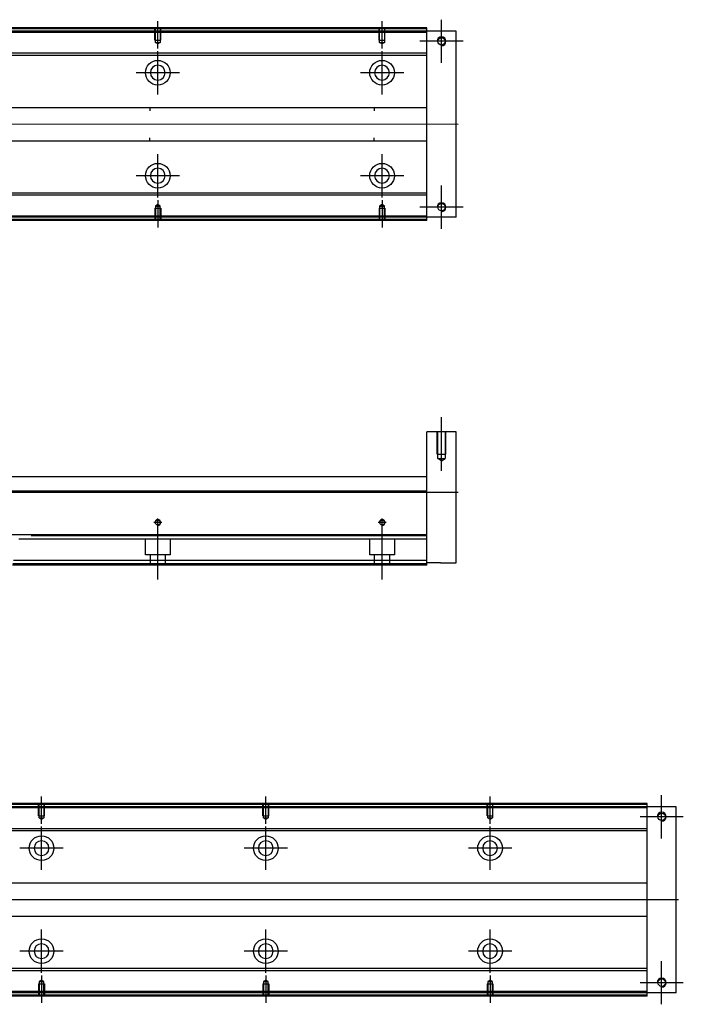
# Model space of a CAD drawing. Header units: millimetres. Extents: x 443 to 3135, y -1599 to 860.
# Tile 12 of 14: x 934 to 1230, y -432 to 7. Entities that reach past the tile are written whole.
import ezdxf
from ezdxf.lldxf.tags import DXFTag

# ---------------------------------------------------------------- set-up
doc = ezdxf.new("R2010")
doc.units = ezdxf.units.MM
doc.layers.get('0').update_dxf_attribs({"linetype": 'CONTINUOUS'})
tags = doc.linetypes.add('DASHED', pattern=[25.72, 12.86, -12.86]).pattern_tags.tags
tags[6:7] = [DXFTag(74, 4), DXFTag(75, 0), DXFTag(340, '0'), DXFTag(46, 0.0), DXFTag(50, 0.0), DXFTag(44, 0.0), DXFTag(45, 0.0)]
tags[4:5] = [DXFTag(74, 4), DXFTag(75, 0), DXFTag(340, '0'), DXFTag(46, 0.0), DXFTag(50, 0.0), DXFTag(44, 0.0), DXFTag(45, 0.0)]

msp = doc.modelspace()

# ---------------------------------------------------------------- linework, layer by layer
at = {"ltscale": 0.2}
for p, q in [((996, -5.61), (996, 6.54)), ((1096, -5.61), (1096, 6.54)), ((1122.5, -12.11), (1122.5, 7.19)), ((1132.15, -2.46), (1112.85, -2.46)), ((996, -26.11), (996, -6.81)), ((1096, -26.11), (1096, -6.81)), ((1005.65, -16.46), (986.35, -16.46)), ((1105.65, -16.46), (1086.35, -16.46)), ((996, -72.06), (996, -52.76)), ((1096, -72.06), (1096, -52.76)), ((1005.65, -62.41), (986.35, -62.41)), ((1105.65, -62.41), (1086.35, -62.41)), ((1122.5, -86.11), (1122.5, -66.81)), ((996, -73.31), (996, -85.46)), ((1096, -73.31), (1096, -85.46)), ((1132.15, -76.46), (1112.85, -76.46)), ((1122.5, -194.02), (1122.5, -170.2)), ((997.8, -217.11), (994.2, -217.11)), ((996, -218.91), (996, -215.31)), ((996, -242.52), (996, -216.77)), ((1097.8, -217.11), (1094.2, -217.11)), ((1096, -218.91), (1096, -215.31)), ((1096, -242.52), (1096, -216.77)), ((944.16, -351.56), (944.16, -339.41)), ((1044.16, -351.56), (1044.16, -339.41)), ((1144.16, -351.56), (1144.16, -339.41)), ((1220.66, -358.06), (1220.66, -338.76)), ((1230.31, -348.41), (1211.01, -348.41)), ((944.16, -372.06), (944.16, -352.76)), ((1044.16, -372.06), (1044.16, -352.76)), ((1144.16, -372.06), (1144.16, -352.76)), ((953.81, -362.41), (934.51, -362.41)), ((1053.81, -362.41), (1034.51, -362.41)), ((1153.81, -362.41), (1134.51, -362.41)), ((944.16, -418.01), (944.16, -398.71)), ((1044.16, -418.01), (1044.16, -398.71)), ((1144.16, -418.01), (1144.16, -398.71)), ((953.81, -408.36), (934.51, -408.36)), ((1053.81, -408.36), (1034.51, -408.36)), ((1153.81, -408.36), (1134.51, -408.36)), ((1220.66, -432.06), (1220.66, -412.76)), ((944.16, -419.27), (944.16, -431.41)), ((1044.16, -419.27), (1044.16, -431.41)), ((1144.16, -419.27), (1144.16, -431.41)), ((1230.31, -422.41), (1211.01, -422.41))]:
    msp.add_line(p, q, dxfattribs=at)
at = {"linetype": 'Continuous'}
for p, q in [((946.88, 3.04), (676, 3.04)), ((946.64, 2.04), (676, 2.04)), ((1116, 2.04), (946.64, 2.04)), ((1116, 3.04), (946.88, 3.04)), ((1116, 3.04), (1116, 3.54)), ((1116, 2.04), (1116, 3.04)), ((1129, 2.04), (1116, 2.04)), ((1116, -80.96), (1116, 2.04)), ((1129, -80.96), (1129, 2.04)), ((944.27, -7.78), (811.4, -7.78)), ((944.03, -8.78), (811.4, -8.78)), ((1116, -8.78), (944.03, -8.78)), ((1116, -7.78), (944.27, -7.78)), ((810.2, -31.96), (1116, -31.96)), ((992.5, -31.96), (992.5, -33.46)), ((1092.5, -31.96), (1092.5, -33.46)), ((1116, -46.96), (810.2, -46.96)), ((992.5, -46.96), (992.5, -45.46)), ((1092.5, -46.96), (1092.5, -45.46)), ((1116, -70.14), (929.25, -70.14)), ((1116, -71.14), (929, -71.14)), ((1116, -81.96), (926.4, -81.96)), ((1116, -80.96), (926.64, -80.96)), ((1129, -80.96), (1116, -80.96)), ((1116, -81.96), (1116, -80.96)), ((1116, -82.46), (1116, -81.96)), ((1129, -176.61), (1116, -176.61)), ((1116, -202.11), (1116, -176.61)), ((1129, -235.11), (1129, -176.61)), ((811.4, -196.61), (940.74, -196.61)), ((940.74, -196.61), (1116, -196.61)), ((939.17, -203.11), (676, -203.11)), ((1116, -203.11), (939.17, -203.11)), ((1116, -203.11), (1116, -202.11)), ((1116, -222.56), (1116, -203.11)), ((934.49, -222.56), (676, -222.56)), ((1116, -222.56), (934.49, -222.56)), ((1116, -223.06), (1116, -222.56)), ((1116, -234.11), (1116, -223.06)), ((1116, -236.11), (931.22, -236.11)), ((1116, -234.11), (931.7, -234.11)), ((1116, -236.11), (1116, -234.11)), ((1122, -235.11), (1116, -235.11)), ((1122, -235.11), (1129, -235.11)), ((1214.16, -342.91), (1214.16, -342.41)), ((945.04, -342.91), (674.16, -342.91)), ((944.8, -343.91), (674.16, -343.91)), ((1214.16, -343.91), (944.8, -343.91)), ((1214.16, -342.91), (945.04, -342.91)), ((1214.16, -343.91), (1214.16, -342.91)), ((1227.16, -343.91), (1214.16, -343.91)), ((1214.16, -426.91), (1214.16, -343.91)), ((1227.16, -426.91), (1227.16, -343.91)), ((942.44, -353.73), (859.56, -353.73)), ((942.2, -354.73), (859.56, -354.73)), ((1214.16, -354.73), (942.2, -354.73)), ((1214.16, -353.73), (942.44, -353.73)), ((858.36, -377.91), (1214.16, -377.91)), ((1214.16, -392.91), (858.36, -392.91)), ((1214.16, -417.09), (927.17, -417.09)), ((1214.16, -416.09), (927.41, -416.09)), ((1214.16, -427.91), (924.56, -427.91)), ((1214.16, -426.91), (924.8, -426.91)), ((1227.16, -426.91), (1214.16, -426.91)), ((1214.16, -427.91), (1214.16, -426.91)), ((1214.16, -428.41), (1214.16, -427.91))]:
    msp.add_line(p, q, dxfattribs=at)
at = {"linetype": 'DASHED'}
for p, q in [((1116, 1.54), (676, 1.54)), ((1116, -80.46), (926.76, -80.46)), ((1116, -224.61), (933.99, -224.61)), ((990.5, -231.61), (990.5, -224.61)), ((1001.5, -224.61), (1001.5, -231.61)), ((1090.5, -231.61), (1090.5, -224.61)), ((1101.5, -224.61), (1101.5, -231.61)), ((1001.5, -231.61), (990.5, -231.61)), ((992.7, -236.11), (992.7, -231.61)), ((999.3, -231.61), (999.3, -236.11)), ((1101.5, -231.61), (1090.5, -231.61)), ((1092.7, -236.11), (1092.7, -231.61)), ((1099.3, -231.61), (1099.3, -236.11)), ((1116, -235.61), (931.34, -235.61)), ((1214.16, -344.41), (674.16, -344.41)), ((1214.16, -426.41), (924.92, -426.41))]:
    msp.add_line(p, q, dxfattribs=at)
at = {"linetype": 'DASHED', "ltscale": 0.1}
for p, q in [((994.7, -1.96), (994.7, 3.04)), ((994.92, -2.96), (994.92, 3.04)), ((997.07, 3.04), (997.07, -2.96)), ((997.3, -1.96), (997.3, 3.04)), ((1094.7, -1.96), (1094.7, 3.04)), ((1094.92, -2.96), (1094.92, 3.04)), ((1097.07, 3.04), (1097.07, -2.96)), ((1097.3, -1.96), (1097.3, 3.04)), ((994.7, -1.96), (997.3, -1.96)), ((996, -3.6), (994.92, -2.96)), ((994.92, -2.96), (997.07, -2.96)), ((997.07, -2.96), (996, -3.6)), ((1094.7, -1.96), (1097.3, -1.96)), ((1096, -3.6), (1094.92, -2.96)), ((1094.92, -2.96), (1097.07, -2.96)), ((1097.07, -2.96), (1096, -3.6)), ((994.7, -76.96), (997.3, -76.96)), ((994.7, -76.96), (994.7, -81.96)), ((996, -75.32), (994.92, -75.96)), ((994.92, -75.96), (994.92, -81.96)), ((994.92, -75.96), (997.07, -75.96)), ((997.07, -75.96), (996, -75.32)), ((997.07, -81.96), (997.07, -75.96)), ((997.3, -76.96), (997.3, -81.96)), ((1094.7, -76.96), (1097.3, -76.96)), ((1094.7, -76.96), (1094.7, -81.96)), ((1096, -75.32), (1094.92, -75.96)), ((1094.92, -75.96), (1094.92, -81.96)), ((1094.92, -75.96), (1097.07, -75.96)), ((1097.07, -75.96), (1096, -75.32)), ((1097.07, -81.96), (1097.07, -75.96)), ((1097.3, -76.96), (1097.3, -81.96)), ((1120.5, -186.61), (1120.5, -176.61)), ((1120.85, -188.61), (1120.85, -176.61)), ((1124.15, -176.61), (1124.15, -188.61)), ((1124.5, -186.61), (1124.5, -176.61)), ((1120.5, -186.61), (1124.5, -186.61)), ((1120.85, -188.61), (1124.15, -188.61)), ((1122.5, -189.56), (1120.85, -188.61)), ((1122.5, -189.56), (1124.15, -188.61)), ((942.86, -347.91), (942.86, -342.91)), ((943.09, -348.91), (943.09, -342.91)), ((945.24, -342.91), (945.24, -348.91)), ((945.46, -347.91), (945.46, -342.91)), ((1042.86, -347.91), (1042.86, -342.91)), ((1043.09, -348.91), (1043.09, -342.91)), ((1045.24, -342.91), (1045.24, -348.91)), ((1045.46, -347.91), (1045.46, -342.91)), ((1142.86, -347.91), (1142.86, -342.91)), ((1143.09, -348.91), (1143.09, -342.91)), ((1145.24, -342.91), (1145.24, -348.91)), ((1145.46, -347.91), (1145.46, -342.91)), ((942.86, -347.91), (945.46, -347.91)), ((944.16, -349.55), (943.09, -348.91)), ((943.09, -348.91), (945.24, -348.91)), ((945.24, -348.91), (944.16, -349.55)), ((1042.86, -347.91), (1045.46, -347.91)), ((1044.16, -349.55), (1043.09, -348.91)), ((1043.09, -348.91), (1045.24, -348.91)), ((1045.24, -348.91), (1044.16, -349.55)), ((1142.86, -347.91), (1145.46, -347.91)), ((1144.16, -349.55), (1143.09, -348.91)), ((1143.09, -348.91), (1145.24, -348.91)), ((1145.24, -348.91), (1144.16, -349.55)), ((944.16, -421.27), (943.09, -421.92)), ((945.24, -421.92), (944.16, -421.27)), ((1044.16, -421.27), (1043.09, -421.92)), ((1045.24, -421.92), (1044.16, -421.27)), ((1144.16, -421.27), (1143.09, -421.92)), ((1145.24, -421.92), (1144.16, -421.27)), ((942.86, -422.91), (945.46, -422.91)), ((942.86, -422.91), (942.86, -427.91)), ((943.09, -421.92), (943.09, -427.91)), ((943.09, -421.92), (945.24, -421.92)), ((945.24, -427.91), (945.24, -421.92)), ((945.46, -422.91), (945.46, -427.91)), ((1042.86, -422.91), (1045.46, -422.91)), ((1042.86, -422.91), (1042.86, -427.91)), ((1043.09, -421.92), (1043.09, -427.91)), ((1043.09, -421.92), (1045.24, -421.92)), ((1045.24, -427.91), (1045.24, -421.92)), ((1045.46, -422.91), (1045.46, -427.91)), ((1142.86, -422.91), (1145.46, -422.91)), ((1142.86, -422.91), (1142.86, -427.91)), ((1143.09, -421.92), (1143.09, -427.91)), ((1143.09, -421.92), (1145.24, -421.92)), ((1145.24, -427.91), (1145.24, -421.92)), ((1145.46, -422.91), (1145.46, -427.91))]:
    msp.add_line(p, q, dxfattribs=at)
for p, q in [((1130, -39.5), (588, -39.46)), ((588, -203.61), (1130, -203.61)), ((1228.16, -385.46), (586.16, -385.41))]:
    msp.add_line(p, q)
at = {"linetype": 'Continuous'}
for centre, radius in [((1122.5, -2.46), 1.65), ((996, -16.46), 5.5), ((1096, -16.46), 5.5), ((996, -62.41), 5.5), ((1096, -62.41), 5.5), ((1122.5, -76.46), 1.65), ((996, -217.11), 1.07), ((1096, -217.11), 1.07), ((1220.66, -348.41), 1.65), ((944.16, -362.41), 5.5), ((1044.16, -362.41), 5.5), ((1144.16, -362.41), 5.5), ((944.16, -408.36), 5.5), ((1044.16, -408.36), 5.5), ((1144.16, -408.36), 5.5), ((1220.66, -422.41), 1.65)]:
    msp.add_circle(centre, radius, dxfattribs=at)
at = {"linetype": 'Continuous', "extrusion": (0, 0, -1)}
for centre in [(-996, -16.46), (-1096, -16.46), (-944.16, -362.41), (-1044.16, -362.41), (-1144.16, -362.41)]:
    msp.add_circle(centre, 3.3, dxfattribs=at)
at = {"linetype": 'Continuous', "extrusion": (-6.12303e-17, 0, -1)}
for centre in [(-996, -62.41), (-1096, -62.41), (-944.16, -408.36), (-1044.16, -408.36), (-1144.16, -408.36)]:
    msp.add_circle(centre, 3.3, dxfattribs=at)
for centre, radius in [((1122.5, -2.46), 2), ((1122.5, -76.46), 2), ((996, -217.11), 1.3), ((1096, -217.11), 1.3), ((1220.66, -348.41), 2), ((1220.66, -422.41), 2)]:
    msp.add_arc(centre, radius, 270, 180)
at = {"linetype": 'Continuous'}
for points in [[(947, 3.54), (676, 3.54)], [(1116, 3.54), (947, 3.54)], [(1116, -82.46), (926.28, -82.46)], [(1116, -223.06), (939.51, -223.06)], [(945.16, -342.41), (674.16, -342.41)], [(1214.16, -342.41), (945.16, -342.41)], [(1214.16, -428.41), (924.44, -428.41)]]:
    msp.add_open_spline(points, degree=1, dxfattribs=at)

doc.saveas('drawing.dxf')
